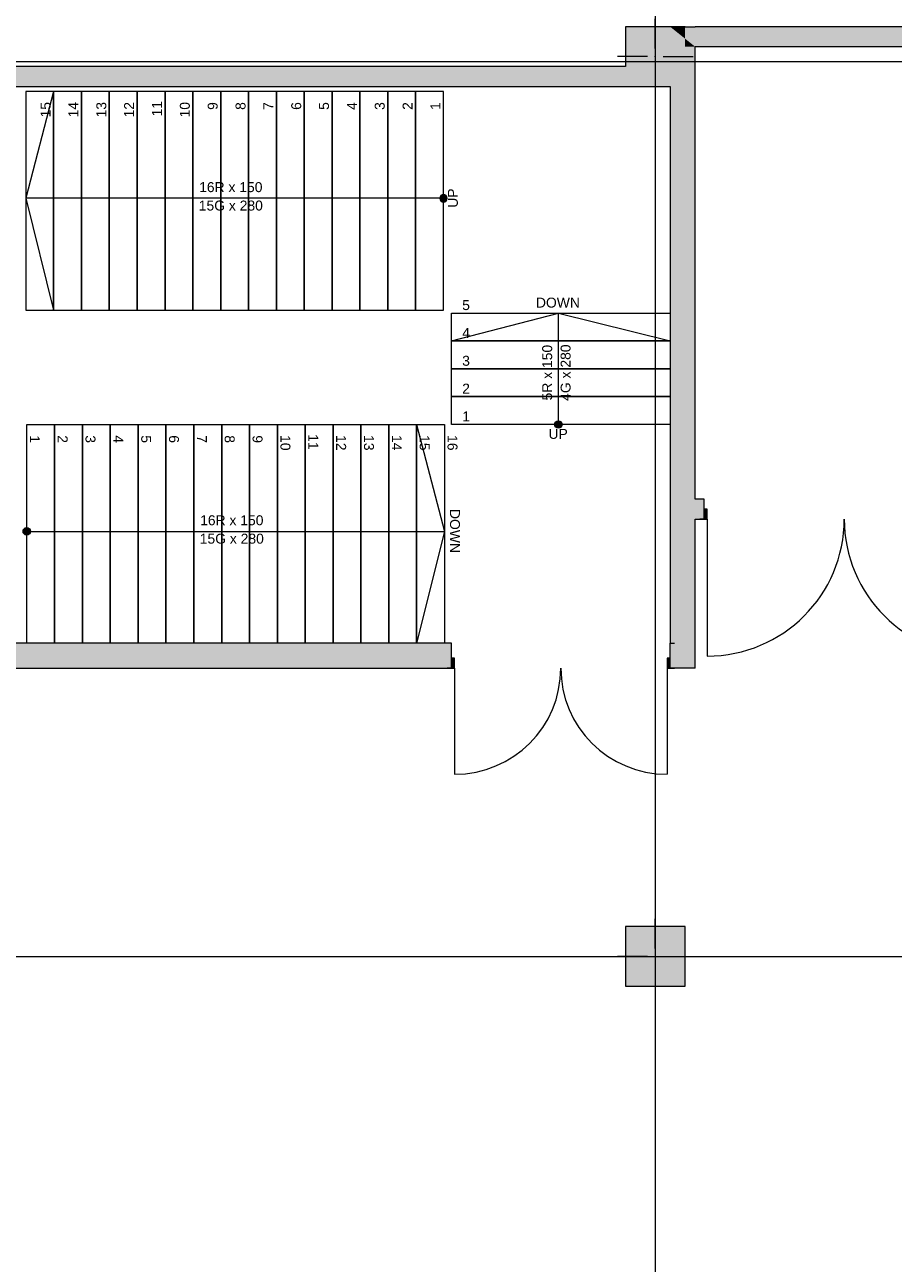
# Model space of a CAD drawing. Header units: millimetres. Extents: x -14761 to 157739, y -22400 to 107990.
# Tile 100 of 256: x 38660 to 47392, y 59915 to 72370. Entities that reach past the tile are written whole.
import ezdxf

# ---------------------------------------------------------------- set-up
doc = ezdxf.new("R2010")
doc.units = ezdxf.units.MM
doc.header["$MEASUREMENT"] = 0
for name, color, linetype in [('Конструктив - Колонны', 7, 'Continuous'), ('Конструктив - лестницы сущ', 7, 'Continuous'), ('Конструктив - Стены Внутр сущ.', 7, 'Continuous'), ('Элемент Модели - Оси', 7, 'Continuous')]:
    doc.layers.add(name, color=color, linetype=linetype)
doc.styles.add('СГЕНЕРИР_СТИЛЬ_1', font='txt')

msp = doc.modelspace()

# ---------------------------------------------------------------- hatches: boundary and pattern name
at = {"layer": 'Конструктив - Колонны', "linetype": 'Continuous', "lineweight": 0, "true_color": 0x000000}
for points in [[(44700, 71750), (45150, 71750), (45150, 72150), (45150, 72350), (44700, 72350), (44700, 71950)], [(45150, 72350), (45150, 72150), (45300, 72150), (45300, 72230)], [(45150, 72350), (45300, 72230), (45300, 72350)], [(45150, 72150), (45150, 71750), (45300, 71750), (45300, 72150)], [(44700, 62700), (45300, 62700), (45300, 63300), (44700, 63300)]]:
    msp.add_hatch(color=18, dxfattribs=at).paths.add_polyline_path(points)
at = {"layer": 'Конструктив - лестницы сущ', "linetype": 'Continuous', "lineweight": 0, "true_color": 0xffffff}
for points in [[(42870, 70663, 1), (42870, 70588, 1)], [(43988, 68350, 1), (44063, 68350, 1)], [(38680, 67313, 1), (38680, 67238, 1)]]:
    msp.add_hatch(color=7, dxfattribs=at).paths.add_polyline_path(points)
at = {"layer": 'Конструктив - Стены Внутр сущ.', "linetype": 'Continuous', "lineweight": 0, "true_color": 0x000000}
for points in [[(45300, 72350), (45300, 72230), (45400, 72150), (45400, 72350)], [(45400, 72150), (53700, 72150), (53700, 72350), (45400, 72350)], [(45150, 66150), (45400, 66150), (45400, 72150), (45300, 72150), (45300, 71750), (45150, 71750)], [(45300, 72230), (45300, 72150), (45400, 72150)], [(44700, 71950), (36750, 71950), (36750, 71750), (44700, 71750)], [(45400, 67399), (45490, 67399), (45490, 67599), (45400, 67599)], [(36110, 66150), (36110, 65900), (42950, 65900), (42950, 66150)], [(45150, 66150), (45150, 65900), (45400, 65900)], [(45400, 66150), (45150, 66150), (45400, 65900)]]:
    msp.add_hatch(color=18, dxfattribs=at).paths.add_polyline_path(points)
at = {"layer": 'Конструктив - Стены Внутр сущ.', "linetype": 'Continuous', "lineweight": 0, "true_color": 0x7f7f7f}
for points in [[(45490, 67399), (45522, 67399), (45522, 67499), (45490, 67499)], [(42950, 65900), (42982, 65900), (42982, 66000), (42950, 66000)], [(45150, 66000), (45118, 66000), (45118, 65900), (45150, 65900)]]:
    msp.add_hatch(color=8, dxfattribs=at).paths.add_polyline_path(points)

# ---------------------------------------------------------------- linework, layer by layer
at = {"layer": 'Конструктив - Колонны', "color": 7, "linetype": 'Continuous', "lineweight": 15}
for p, q in [((45000, 72130), (45000, 72430)), ((44920, 72050), (44620, 72050)), ((45080, 72050), (45380, 72050)), ((45000, 71970), (45000, 71670)), ((45000, 63080), (45000, 63380)), ((44920, 63000), (44620, 63000)), ((45000, 62920), (45000, 62620)), ((45080, 63000), (45380, 63000))]:
    msp.add_line(p, q, dxfattribs=at)
at = {"layer": 'Конструктив - Колонны', "color": 7, "linetype": 'Continuous', "lineweight": 15, "flags": 128}
for points in [[(45150, 72350), (44700, 72350), (44700, 71950)], [(45300, 72350), (45150, 72350)], [(44700, 71750), (45150, 71750)]]:
    msp.add_lwpolyline(points, dxfattribs=at)
msp.add_lwpolyline([(44700, 62700), (45300, 62700), (45300, 63300), (44700, 63300)], close=True, dxfattribs=at)
at = {"layer": 'Конструктив - Колонны', "color": 7, "linetype": 'Continuous', "lineweight": 15}
for p in [(45000, 72050), (45000, 63000)]:
    msp.add_point(p, dxfattribs=at)
at = {"layer": 'Конструктив - лестницы сущ', "color": 7, "linetype": 'Continuous', "lineweight": 15}
for p, q in [((42870, 71700), (38670, 71700)), ((38670, 71700), (38670, 69500)), ((38950, 71700), (38670, 71700)), ((38670, 71700), (38670, 69500)), ((38950, 71700), (38670, 70625)), ((39230, 71700), (38950, 71700)), ((38950, 71700), (38950, 69500)), ((38950, 69500), (38950, 71700)), ((39510, 71700), (39230, 71700)), ((39230, 71700), (39230, 69500)), ((39230, 69500), (39230, 71700)), ((39790, 71700), (39510, 71700)), ((39510, 71700), (39510, 69500)), ((39510, 69500), (39510, 71700)), ((40070, 71700), (39790, 71700)), ((39790, 71700), (39790, 69500)), ((39790, 69500), (39790, 71700)), ((40350, 71700), (40070, 71700)), ((40070, 71700), (40070, 69500)), ((40070, 69500), (40070, 71700)), ((40630, 71700), (40350, 71700)), ((40350, 71700), (40350, 69500)), ((40350, 69500), (40350, 71700)), ((40910, 71700), (40630, 71700)), ((40630, 71700), (40630, 69500)), ((40630, 69500), (40630, 71700)), ((41190, 71700), (40910, 71700)), ((40910, 71700), (40910, 69500)), ((40910, 69500), (40910, 71700)), ((41470, 71700), (41190, 71700)), ((41190, 71700), (41190, 69500)), ((41190, 69500), (41190, 71700)), ((41750, 71700), (41470, 71700)), ((41470, 71700), (41470, 69500)), ((41470, 69500), (41470, 71700)), ((42030, 71700), (41750, 71700)), ((41750, 71700), (41750, 69500)), ((41750, 69500), (41750, 71700)), ((42310, 71700), (42030, 71700)), ((42030, 71700), (42030, 69500)), ((42030, 69500), (42030, 71700)), ((42590, 71700), (42310, 71700)), ((42310, 71700), (42310, 69500)), ((42310, 69500), (42310, 71700)), ((42870, 71700), (42590, 71700)), ((42590, 71700), (42590, 69500)), ((42590, 69500), (42590, 71700)), ((42870, 69500), (42870, 71700)), ((42870, 69500), (42870, 71700)), ((38950, 70625), (38670, 70625)), ((38670, 70625), (38950, 69500)), ((42590, 70625), (38950, 70625)), ((42870, 70625), (42590, 70625)), ((38670, 69500), (42870, 69500)), ((38670, 69500), (38950, 69500)), ((38950, 69500), (39230, 69500)), ((39230, 69500), (39510, 69500)), ((39510, 69500), (39790, 69500)), ((39790, 69500), (40070, 69500)), ((40070, 69500), (40350, 69500)), ((40350, 69500), (40630, 69500)), ((40630, 69500), (40910, 69500)), ((40910, 69500), (41190, 69500)), ((41190, 69500), (41470, 69500)), ((41470, 69500), (41750, 69500)), ((41750, 69500), (42030, 69500)), ((42030, 69500), (42310, 69500)), ((42310, 69500), (42590, 69500)), ((42590, 69500), (42870, 69500)), ((42950, 68350), (42950, 69470)), ((42950, 69470), (45150, 69470)), ((42950, 69190), (42950, 69470)), ((42950, 69470), (45150, 69470)), ((42950, 69190), (44025, 69470)), ((44025, 69190), (44025, 69470)), ((44025, 69470), (45150, 69190)), ((45150, 69470), (45150, 68350)), ((45150, 69470), (45150, 69190)), ((42950, 68910), (42950, 69190)), ((42950, 69190), (45150, 69190)), ((45150, 69190), (42950, 69190)), ((44025, 68630), (44025, 69190)), ((45150, 69190), (45150, 68910)), ((42950, 68630), (42950, 68910)), ((42950, 68910), (45150, 68910)), ((45150, 68910), (42950, 68910)), ((45150, 68910), (45150, 68630)), ((42950, 68350), (42950, 68630)), ((42950, 68630), (45150, 68630)), ((45150, 68630), (42950, 68630)), ((44025, 68350), (44025, 68630)), ((45150, 68630), (45150, 68350)), ((38680, 66150), (38680, 68350)), ((38680, 68350), (42880, 68350)), ((38680, 66150), (38680, 68350)), ((38680, 68350), (38960, 68350)), ((38960, 68350), (38960, 66150)), ((38960, 66150), (38960, 68350)), ((38960, 68350), (39240, 68350)), ((39240, 68350), (39240, 66150)), ((39240, 66150), (39240, 68350)), ((39240, 68350), (39520, 68350)), ((39520, 68350), (39520, 66150)), ((39520, 66150), (39520, 68350)), ((39520, 68350), (39800, 68350)), ((39800, 68350), (39800, 66150)), ((39800, 66150), (39800, 68350)), ((39800, 68350), (40080, 68350)), ((40080, 68350), (40080, 66150)), ((40080, 66150), (40080, 68350)), ((40080, 68350), (40360, 68350)), ((40360, 68350), (40360, 66150)), ((40360, 66150), (40360, 68350)), ((40360, 68350), (40640, 68350)), ((40640, 68350), (40640, 66150)), ((40640, 66150), (40640, 68350)), ((40640, 68350), (40920, 68350)), ((40920, 68350), (40920, 66150)), ((40920, 66150), (40920, 68350)), ((40920, 68350), (41200, 68350)), ((41200, 68350), (41200, 66150)), ((41200, 66150), (41200, 68350)), ((41200, 68350), (41480, 68350)), ((41480, 68350), (41480, 66150)), ((41480, 66150), (41480, 68350)), ((41480, 68350), (41760, 68350)), ((41760, 68350), (41760, 66150)), ((41760, 66150), (41760, 68350)), ((41760, 68350), (42040, 68350)), ((42040, 68350), (42040, 66150)), ((42040, 66150), (42040, 68350)), ((42040, 68350), (42320, 68350)), ((42320, 68350), (42320, 66150)), ((42320, 66150), (42320, 68350)), ((42320, 68350), (42600, 68350)), ((42600, 68350), (42600, 66150)), ((42600, 66150), (42600, 68350)), ((42600, 68350), (42880, 68350)), ((42600, 68350), (42880, 67275)), ((42880, 68350), (42880, 66150)), ((42880, 68350), (42880, 66150)), ((45150, 68350), (42950, 68350)), ((45150, 68350), (42950, 68350)), ((38680, 67275), (38960, 67275)), ((38960, 67275), (42600, 67275)), ((42600, 67275), (42880, 67275)), ((42880, 67275), (42600, 66150)), ((42880, 66150), (38680, 66150)), ((38960, 66150), (38680, 66150)), ((39240, 66150), (38960, 66150)), ((39520, 66150), (39240, 66150)), ((39800, 66150), (39520, 66150)), ((40080, 66150), (39800, 66150)), ((40360, 66150), (40080, 66150)), ((40640, 66150), (40360, 66150)), ((40920, 66150), (40640, 66150)), ((41200, 66150), (40920, 66150)), ((41480, 66150), (41200, 66150)), ((41760, 66150), (41480, 66150)), ((42040, 66150), (41760, 66150)), ((42320, 66150), (42040, 66150)), ((42600, 66150), (42320, 66150)), ((42880, 66150), (42600, 66150))]:
    msp.add_line(p, q, dxfattribs=at)
at = {"layer": 'Конструктив - лестницы сущ', "color": 7, "linetype": 'Continuous', "lineweight": 15, "flags": 128}
for points in [[(42870, 70663, 1), (42870, 70588, 1)], [(43988, 68350, -1), (44063, 68350, -1)], [(38680, 67313, -1), (38680, 67238, -1)]]:
    msp.add_lwpolyline(points, format="xyb", close=True, dxfattribs=at)
at = {"layer": 'Конструктив - Стены Внутр сущ.', "color": 7, "linetype": 'Continuous', "lineweight": 15}
for p, q in [((45490, 67599), (45447, 67599)), ((45490, 67599), (45447, 67599)), ((45490, 67599), (45447, 67599)), ((45490, 67499), (45490, 67599)), ((45490, 67499), (45490, 67599)), ((45490, 67499), (45490, 67599)), ((45490, 67399), (45447, 67399)), ((45490, 67399), (45447, 67399)), ((45490, 67399), (45447, 67399)), ((45490, 67399), (45490, 67499)), ((45522, 67499), (45490, 67499)), ((45490, 67499), (45490, 67399)), ((45490, 67399), (45490, 67499)), ((45490, 67399), (45490, 67499)), ((45490, 67399), (45522, 67399)), ((45522, 67399), (45522, 67499)), ((45522, 67399), (45522, 66021)), ((42950, 66150), (42907, 66150)), ((42950, 66150), (42907, 66150)), ((42950, 66150), (42907, 66150)), ((42950, 66000), (42950, 66150)), ((42950, 66000), (42950, 66150)), ((42950, 66000), (42950, 66150)), ((45150, 66150), (45193, 66150)), ((45150, 66000), (45150, 66150)), ((45150, 66000), (45150, 66150)), ((45150, 66000), (45150, 66150)), ((45150, 66150), (45193, 66150)), ((45150, 66150), (45193, 66150)), ((42950, 65900), (42907, 65900)), ((42950, 65900), (42907, 65900)), ((42950, 65900), (42907, 65900)), ((42950, 65900), (42950, 66000)), ((42982, 66000), (42950, 66000)), ((42950, 66000), (42950, 65900)), ((42950, 65900), (42950, 66000)), ((42950, 65900), (42950, 66000)), ((42950, 65900), (42982, 65900)), ((42982, 65900), (42982, 66000)), ((42982, 65900), (42982, 64832)), ((45150, 66000), (45118, 66000)), ((45118, 66000), (45118, 65900)), ((45118, 65900), (45150, 65900)), ((45118, 65900), (45118, 64832)), ((45150, 65900), (45150, 66000)), ((45150, 65900), (45150, 66000)), ((45150, 65900), (45150, 66000)), ((45150, 65900), (45150, 66000)), ((45150, 65900), (45193, 65900)), ((45150, 65900), (45193, 65900)), ((45150, 65900), (45193, 65900))]:
    msp.add_line(p, q, dxfattribs=at)
at = {"layer": 'Конструктив - Стены Внутр сущ.', "color": 7, "linetype": 'Continuous', "lineweight": 15, "flags": 128}
for points in [[(45300, 72350), (45400, 72350)], [(53700, 72350), (45400, 72350)], [(45400, 67599), (45400, 72150)], [(45400, 72150), (53700, 72150)], [(44700, 71950), (36750, 71950)], [(36750, 71750), (44700, 71750)], [(45150, 71750), (45150, 66150)], [(45490, 67599), (45400, 67599)], [(45400, 65900), (45400, 67399)], [(45400, 67399), (45490, 67399)], [(42950, 66150), (36110, 66150)], [(36110, 65900), (42950, 65900)], [(45400, 65900), (45150, 65900)]]:
    msp.add_lwpolyline(points, dxfattribs=at)
at = {"layer": 'Конструктив - Стены Внутр сущ.', "color": 7, "linetype": 'Continuous', "lineweight": 15}
for centre, radius, start, end in [((45522, 67399), 1378, 270, 0), ((48278, 67399), 1378, 180, 270), ((42982, 65900), 1068, 270, 0), ((45118, 65900), 1068, 180, 270)]:
    msp.add_arc(centre, radius, start, end, dxfattribs=at)
at = {"layer": 'Элемент Модели - Оси', "color": 7, "linetype": 'Continuous', "lineweight": 15}
for p, q in [((45000, 92200), (45000, -1975)), ((-12761, 72000), (155650, 72000)), ((-12761, 63000), (155650, 63000))]:
    msp.add_line(p, q, dxfattribs=at)

# ---------------------------------------------------------------- texts
at = {"layer": 'Конструктив - лестницы сущ', "color": 161, "lineweight": 20, "true_color": 0x78aaff, "char_height": 100, "style": 'СГЕНЕРИР_СТИЛЬ_1'}
for s, insert, attachment_point, rotation in [('\\A1;{\\pql;\\fArial|b0|i0|c204|p38;15}', (38870, 71438), 4, 90), ('\\A1;{\\pql;\\fArial|b0|i0|c204|p38;14}', (39149, 71438), 4, 90), ('\\A1;{\\pql;\\fArial|b0|i0|c204|p38;13}', (39430, 71438), 4, 90), ('\\A1;{\\pql;\\fArial|b0|i0|c204|p38;12}', (39709, 71438), 4, 90), ('\\A1;{\\pql;\\fArial|b0|i0|c204|p38;11}', (39989, 71448), 4, 90), ('\\A1;{\\pql;\\fArial|b0|i0|c204|p38;10}', (40270, 71438), 4, 90), ('\\A1;{\\pql;\\fArial|b0|i0|c204|p38;9}', (40550, 71514), 4, 90), ('\\A1;{\\pql;\\fArial|b0|i0|c204|p38;8}', (40830, 71514), 4, 90), ('\\A1;{\\pql;\\fArial|b0|i0|c204|p38;7}', (41109, 71514), 4, 90), ('\\A1;{\\pql;\\fArial|b0|i0|c204|p38;6}', (41390, 71514), 4, 90), ('\\A1;{\\pql;\\fArial|b0|i0|c204|p38;5}', (41670, 71514), 4, 90), ('\\A1;{\\pql;\\fArial|b0|i0|c204|p38;4}', (41949, 71514), 4, 90), ('\\A1;{\\pql;\\fArial|b0|i0|c204|p38;3}', (42230, 71514), 4, 90), ('\\A1;{\\pql;\\fArial|b0|i0|c204|p38;2}', (42509, 71514), 4, 90), ('\\A1;{\\pql;\\fArial|b0|i0|c204|p38;1}', (42789, 71514), 4, 90), ('\\A1;{\\pql;\\fArial|b0|i0|c204|p38;UP}', (42965, 70530), 4, 90), ('\\A1;{\\pqc;\\pt0,7100;\\fArial|b0|i0|c204|p38;5R x \\fArial|b0|i0|c204|p38;150\\fArial|b0|i0|c204|p38;\\A1{\\H.66x;\\S^  ;}\\fArial|b0|i0|c204|p38;\\fArial|b0|i0|c204|p38;\\fArial|b0|i0|c204|p38;\\fArial|b0|i0|c204|p38;\\A1{\\H.66x;\\S^  ;}\\fArial|b0|i0|c204|p38;\\fArial|b0|i0|c204|p38;\\fArial|b0|i0|c204|p38;\\fArial|b0|i0|c204|p38;\\A1{\\H.66x;\\S^  ;}\\fArial|b0|i0|c204|p38;}', (43992, 68910), 8, 90), ('\\A1;{\\pqc;\\pt0,7100;\\fArial|b0|i0|c204|p38;4G x \\fArial|b0|i0|c204|p38;280\\fArial|b0|i0|c204|p38;\\A1{\\H.66x;\\S^  ;}\\fArial|b0|i0|c204|p38;\\fArial|b0|i0|c204|p38;\\fArial|b0|i0|c204|p38;\\fArial|b0|i0|c204|p38;\\A1{\\H.66x;\\S^  ;}\\fArial|b0|i0|c204|p38;\\fArial|b0|i0|c204|p38;\\fArial|b0|i0|c204|p38;\\fArial|b0|i0|c204|p38;\\A1{\\H.66x;\\S^  ;}\\fArial|b0|i0|c204|p38;}', (44048, 68910), 2, 90), ('\\A1;{\\pqr;\\fArial|b0|i0|c204|p38;1}', (38761, 68164), 6, 270), ('\\A1;{\\pqr;\\fArial|b0|i0|c204|p38;2}', (39041, 68164), 6, 270), ('\\A1;{\\pqr;\\fArial|b0|i0|c204|p38;3}', (39320, 68164), 6, 270), ('\\A1;{\\pqr;\\fArial|b0|i0|c204|p38;4}', (39601, 68164), 6, 270), ('\\A1;{\\pqr;\\fArial|b0|i0|c204|p38;5}', (39880, 68164), 6, 270), ('\\A1;{\\pqr;\\fArial|b0|i0|c204|p38;6}', (40160, 68164), 6, 270), ('\\A1;{\\pqr;\\fArial|b0|i0|c204|p38;7}', (40441, 68164), 6, 270), ('\\A1;{\\pqr;\\fArial|b0|i0|c204|p38;8}', (40720, 68164), 6, 270), ('\\A1;{\\pqr;\\fArial|b0|i0|c204|p38;9}', (41000, 68164), 6, 270), ('\\A1;{\\pqr;\\fArial|b0|i0|c204|p38;10}', (41280, 68088), 6, 270), ('\\A1;{\\pqr;\\fArial|b0|i0|c204|p38;11}', (41561, 68098), 6, 270), ('\\A1;{\\pqr;\\fArial|b0|i0|c204|p38;12}', (41841, 68088), 6, 270), ('\\A1;{\\pqr;\\fArial|b0|i0|c204|p38;13}', (42120, 68088), 6, 270), ('\\A1;{\\pqr;\\fArial|b0|i0|c204|p38;14}', (42401, 68088), 6, 270), ('\\A1;{\\pqr;\\fArial|b0|i0|c204|p38;15}', (42680, 68088), 6, 270), ('\\A1;{\\pqr;\\fArial|b0|i0|c204|p38;16}', (42960, 68088), 6, 270), ('\\A1;{\\pqr;\\fArial|b0|i0|c204|p38;DOWN}', (42985, 67058), 6, 270)]:
    msp.add_mtext(s, dxfattribs=dict(at, insert=insert, attachment_point=attachment_point, rotation=rotation))
for s, insert, attachment_point in [('\\A1;{\\pqc;\\pt0,7100;\\fArial|b0|i0|c204|p38;16R x \\fArial|b0|i0|c204|p38;150\\fArial|b0|i0|c204|p38;\\A1{\\H.66x;\\S^  ;}\\fArial|b0|i0|c204|p38;\\fArial|b0|i0|c204|p38;\\fArial|b0|i0|c204|p38;\\fArial|b0|i0|c204|p38;\\A1{\\H.66x;\\S^  ;}\\fArial|b0|i0|c204|p38;\\fArial|b0|i0|c204|p38;\\fArial|b0|i0|c204|p38;\\fArial|b0|i0|c204|p38;\\A1{\\H.66x;\\S^  ;}\\fArial|b0|i0|c204|p38;}', (40770, 70658), 8), ('\\A1;{\\pqc;\\pt0,7100;\\fArial|b0|i0|c204|p38;15G x \\fArial|b0|i0|c204|p38;280\\fArial|b0|i0|c204|p38;\\A1{\\H.66x;\\S^  ;}\\fArial|b0|i0|c204|p38;\\fArial|b0|i0|c204|p38;\\fArial|b0|i0|c204|p38;\\fArial|b0|i0|c204|p38;\\A1{\\H.66x;\\S^  ;}\\fArial|b0|i0|c204|p38;\\fArial|b0|i0|c204|p38;\\fArial|b0|i0|c204|p38;\\fArial|b0|i0|c204|p38;\\A1{\\H.66x;\\S^  ;}\\fArial|b0|i0|c204|p38;}', (40770, 70602), 2), ('\\A1;{\\pqr;\\fArial|b0|i0|c204|p38;DOWN}', (44242, 69575), 6), ('\\A1;{\\pqr;\\fArial|b0|i0|c204|p38;5}', (43136, 69550), 6), ('\\A1;{\\pqr;\\fArial|b0|i0|c204|p38;4}', (43136, 69271), 6), ('\\A1;{\\pqr;\\fArial|b0|i0|c204|p38;3}', (43136, 68990), 6), ('\\A1;{\\pqr;\\fArial|b0|i0|c204|p38;2}', (43136, 68711), 6), ('\\A1;{\\pqr;\\fArial|b0|i0|c204|p38;1}', (43136, 68431), 6), ('\\A1;{\\pqr;\\fArial|b0|i0|c204|p38;UP}', (44120, 68255), 6), ('\\A1;{\\pqc;\\pt0,7100;\\fArial|b0|i0|c204|p38;16R x \\fArial|b0|i0|c204|p38;150\\fArial|b0|i0|c204|p38;\\A1{\\H.66x;\\S^  ;}\\fArial|b0|i0|c204|p38;\\fArial|b0|i0|c204|p38;\\fArial|b0|i0|c204|p38;\\fArial|b0|i0|c204|p38;\\A1{\\H.66x;\\S^  ;}\\fArial|b0|i0|c204|p38;\\fArial|b0|i0|c204|p38;\\fArial|b0|i0|c204|p38;\\fArial|b0|i0|c204|p38;\\A1{\\H.66x;\\S^  ;}\\fArial|b0|i0|c204|p38;}', (40780, 67308), 8), ('\\A1;{\\pqc;\\pt0,7100;\\fArial|b0|i0|c204|p38;15G x \\fArial|b0|i0|c204|p38;280\\fArial|b0|i0|c204|p38;\\A1{\\H.66x;\\S^  ;}\\fArial|b0|i0|c204|p38;\\fArial|b0|i0|c204|p38;\\fArial|b0|i0|c204|p38;\\fArial|b0|i0|c204|p38;\\A1{\\H.66x;\\S^  ;}\\fArial|b0|i0|c204|p38;\\fArial|b0|i0|c204|p38;\\fArial|b0|i0|c204|p38;\\fArial|b0|i0|c204|p38;\\A1{\\H.66x;\\S^  ;}\\fArial|b0|i0|c204|p38;}', (40780, 67252), 2)]:
    msp.add_mtext(s, dxfattribs=dict(at, insert=insert, attachment_point=attachment_point))

doc.saveas('drawing.dxf')
